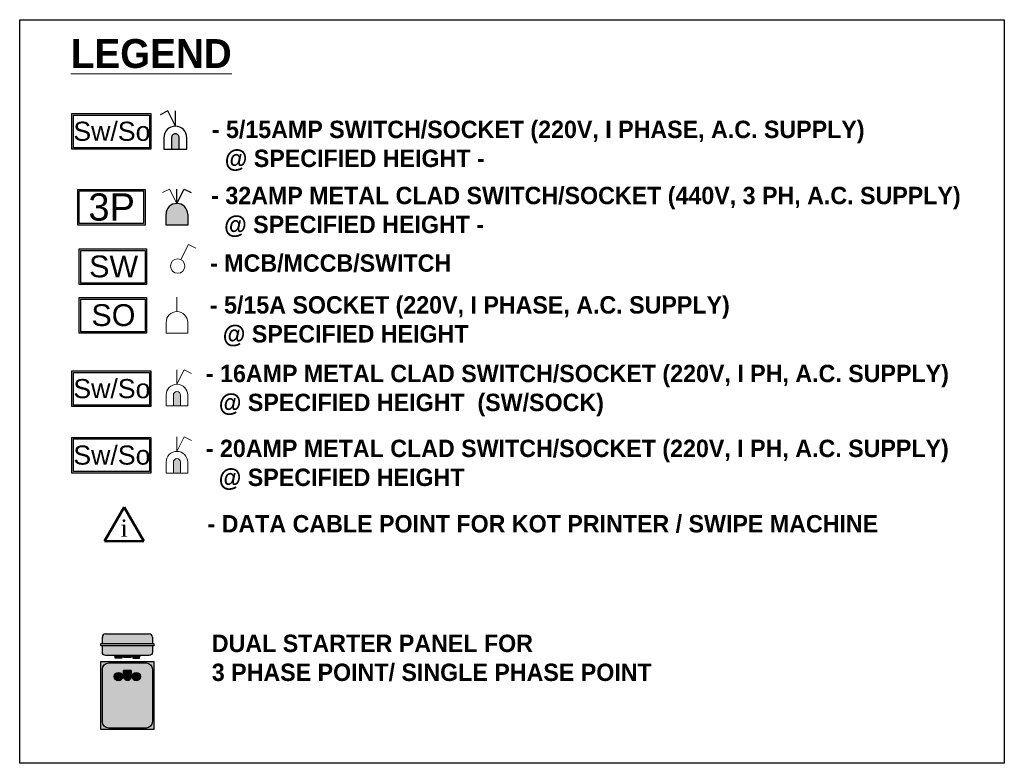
# Model space of a CAD drawing. Header units: millimetres. Extents: x 1277566 to 1493426, y 1039116 to 1145896.
# Tile 73 of 151: x 1385439 to 1393379, y 1124474 to 1130469. Entities that reach past the tile are written whole.
import ezdxf
from ezdxf.enums import TextEntityAlignment as Align

# ---------------------------------------------------------------- set-up
doc = ezdxf.new("R2010")
doc.units = ezdxf.units.MM
doc.layers.add('L5', color=7, linetype='Continuous', lineweight=25)
doc.styles.add('Arial', font='arial.ttf', dxfattribs={"height": 3499.999999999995})
doc.styles.add('CKD_Dimension Text', font='BOOKOS.TTF')
doc.styles.add('SANSSERIF', font='sanssb__.ttf', dxfattribs={"height": 5})

# ---------------------------------------------------------------- blocks, each defined once
blk = doc.blocks.new('LIGHT LEGEND')
at = {"layer": 'L5'}
for color, points in [(7, [(25640.24467495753, 11083.17688014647), (25609.28651117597, 11083.21677101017), (25609.34634747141, 11129.65401668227, -0.4142135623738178), (25624.84537479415, 11145.11315314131, -0.4142135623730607), (25640.30451125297, 11129.6141258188)]), (1, [(25674.61161767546, 10820.98161921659, 0.4142135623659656), (25630.96998253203, 10864.62325435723, 0.4142135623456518), (25587.32834739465, 10820.98161921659), (25587.32834739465, 10777.33998407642), (25674.61161767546, 10777.33998407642)]), (0, [(25378.64722121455, 9042.894873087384), (25412.2849088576, 9042.894873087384), (25412.2849088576, 9041.021846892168), (25378.64722121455, 9041.021846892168)]), (1, [(25381.94792320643, 9041.021846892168), (25408.98420686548, 9041.021846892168), (25408.98420686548, 9030.911650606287), (25381.94792320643, 9030.911650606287)]), (0, [(25484.1735405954, 9042.894873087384), (25450.53585295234, 9042.894873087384), (25450.53585295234, 9041.021846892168), (25484.1735405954, 9041.021846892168)]), (70, [(25480.87283860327, 9041.021846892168), (25453.83655494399, 9041.021846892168), (25453.83655494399, 9030.911650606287), (25480.87283860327, 9030.911650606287)])]:
    blk.add_hatch(color=color, dxfattribs=at).paths.add_polyline_path(points)
at = {"layer": 'L5', "lineweight": 0}
for color, points in [(4, [(25616.92277083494, 10048.28725781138), (25646.01719427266, 10048.28725781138), (25646.01719427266, 10091.92889295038, 0.4142135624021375), (25631.46998255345, 10106.47610466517, 0.4142135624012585), (25616.92277083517, 10091.92889295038)]), (3, [(25616.9227708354, 9777.756661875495), (25646.0171942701, 9777.756661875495), (25646.0171942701, 9821.398297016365, 0.4142135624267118), (25631.46998255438, 9835.945508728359, 0.4142135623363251), (25616.9227708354, 9821.398297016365)])]:
    blk.add_hatch(color=color, dxfattribs=at).paths.add_polyline_path(points)
at = {"layer": 'L5', "true_color": 0xa9dac6}
for points in [[(25519.44928982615, 9129.06596373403), (25343.37147198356, 9129.06596373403, 0.414213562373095), (25330.6764643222, 9116.370956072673), (25330.6764643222, 9090.370493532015), (25532.14429748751, 9090.370493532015), (25532.14429748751, 9116.370956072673, 0.4142135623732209)], [(25532.14429748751, 9081.74665644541), (25330.6764643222, 9081.74665644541), (25330.6764643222, 9055.589880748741, 0.4142135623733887), (25343.37147198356, 9042.894873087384), (25519.44928982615, 9042.894873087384, 0.4142135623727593), (25532.14429748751, 9055.589880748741)]]:
    blk.add_hatch(color=9, dxfattribs=at).paths.add_polyline_path(points)
at = {"layer": 'L5', "true_color": 0x317258}
blk.add_hatch(color=117, dxfattribs=at).paths.add_polyline_path([(25324.32896049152, 9090.370493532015), (25538.49180131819, 9090.370493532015), (25538.49180131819, 9081.74665644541), (25324.32896049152, 9081.74665644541)])
h = blk.add_hatch(color=117, dxfattribs=at)
h.paths.add_polyline_path([(25324.32896049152, 9018.435578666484), (25538.49180131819, 9018.435578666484), (25538.49180131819, 8743.287049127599), (25324.32896049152, 8743.287049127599)])
edge = h.paths.add_edge_path(flags=16)
edge.add_line((25356.06647964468, 9012.088074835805), (25506.75428216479, 9012.088074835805))
edge.add_arc((25506.75428216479, 8986.69805951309), 25.39001532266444, 360, 90, ccw=False)
edge.add_line((25532.14429748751, 8986.69805951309), (25532.14429748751, 8775.02456828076))
edge.add_arc((25506.75428216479, 8775.02456828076), 25.39001532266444, 270, 360, ccw=False)
edge.add_line((25506.75428216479, 8749.634552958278), (25356.06647964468, 8749.634552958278))
edge.add_arc((25356.06647964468, 8775.02456828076), 25.39001532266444, 180, 270, ccw=False)
edge.add_line((25330.6764643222, 8775.02456828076), (25330.6764643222, 8986.69805951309))
edge.add_arc((25356.06647964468, 8986.69805951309), 25.39001532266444, 90, 180, ccw=False)
at = {"layer": 'L5', "true_color": 0xa9dac6}
h = blk.add_hatch(color=9, dxfattribs=at)
edge = h.paths.add_edge_path()
edge.add_line((25356.06647964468, 9012.088074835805), (25506.75428216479, 9012.088074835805))
edge.add_arc((25506.75428216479, 8986.69805951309), 25.39001532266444, 360, 90, ccw=False)
edge.add_line((25532.14429748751, 8986.69805951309), (25532.14429748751, 8775.02456828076))
edge.add_arc((25506.75428216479, 8775.02456828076), 25.39001532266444, 270, 360, ccw=False)
edge.add_line((25506.75428216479, 8749.634552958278), (25356.06647964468, 8749.634552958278))
edge.add_arc((25356.06647964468, 8775.02456828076), 25.39001532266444, 180, 270, ccw=False)
edge.add_line((25330.6764643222, 8775.02456828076), (25330.6764643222, 8986.69805951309))
edge.add_arc((25356.06647964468, 8986.69805951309), 25.39001532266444, 90, 180, ccw=False)
h.paths.add_polyline_path([(25431.41038090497, 8978.099893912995), (25439.77777821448, 8978.099893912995), (25448.58164498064, 8953.441971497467), (25436.68735275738, 8941.64911804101), (25426.13340905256, 8941.64911804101), (25414.2391168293, 8953.441971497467), (25423.04298359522, 8978.099893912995)], flags=16)
edge = h.paths.add_edge_path(flags=16)
edge.add_line((25418.61142791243, 8965.687966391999), (25416.06046559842, 8965.687966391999))
edge.add_line((25416.06046559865, 8965.687966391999), (25416.06046559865, 8981.966569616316))
edge.add_line((25416.06046559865, 8981.966569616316), (25446.76029621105, 8981.966569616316))
edge.add_line((25446.76029621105, 8981.966569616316), (25446.76029621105, 8965.687966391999))
edge.add_line((25446.76029621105, 8965.687966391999), (25444.20933389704, 8965.687966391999))
at = {"layer": 'L5'}
h = blk.add_hatch(color=0, dxfattribs=at)
edge = h.paths.add_edge_path()
edge.add_arc((25395.46606503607, 8957.410134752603), 16.8188438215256, 0, 360)
edge = h.paths.add_edge_path(flags=0)
edge.add_arc((25395.46606503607, 8957.410134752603), 13.51814182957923, 0, 360)
edge = h.paths.add_edge_path(flags=16)
edge.add_arc((25395.46606503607, 8957.410134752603), 13.51814182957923, 0, 360)
edge = h.paths.add_edge_path(flags=0)
edge.add_arc((25395.46606503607, 8957.410134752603), 13.51814182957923, 0, 360)
edge = h.paths.add_edge_path(flags=0)
edge.add_arc((25395.46606503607, 8957.410134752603), 13.51814182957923, 0, 360)
edge = h.paths.add_edge_path(flags=0)
edge.add_arc((25395.46606503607, 8957.410134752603), 13.51814182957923, 0, 360)
at = {"layer": 'L5', "true_color": 0xf5f5f5}
for points in [[(25423.04298359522, 8978.099893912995), (25439.77777821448, 8978.099893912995), (25448.58164498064, 8953.441971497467), (25436.68735275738, 8941.64911804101), (25426.13340905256, 8941.64911804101), (25414.2391168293, 8953.441971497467)], [(25444.20933389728, 8965.687966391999), (25446.76029621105, 8965.687966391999), (25446.76029621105, 8981.966569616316), (25416.06046559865, 8981.966569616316), (25416.06046559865, 8965.687966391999), (25418.61142791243, 8965.687966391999), (25423.04298359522, 8978.099893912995), (25439.77777821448, 8978.099893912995)]]:
    blk.add_hatch(color=7, dxfattribs=at).paths.add_polyline_path(points)
at = {"layer": 'L5'}
h = blk.add_hatch(color=0, dxfattribs=at)
edge = h.paths.add_edge_path()
edge.add_arc((25467.35469677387, 8957.410134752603), 16.8188438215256, -180, 180, ccw=False)
edge = h.paths.add_edge_path(flags=0)
edge.add_arc((25467.35469677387, 8957.410134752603), 13.51814182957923, -180, 180, ccw=False)
edge = h.paths.add_edge_path(flags=16)
edge.add_arc((25467.35469677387, 8957.410134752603), 13.51814182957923, -180, 180, ccw=False)
edge = h.paths.add_edge_path(flags=0)
edge.add_arc((25467.35469677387, 8957.410134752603), 13.51814182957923, -180, 180, ccw=False)
edge = h.paths.add_edge_path(flags=0)
edge.add_arc((25467.35469677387, 8957.410134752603), 13.51814182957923, -180, 180, ccw=False)
edge = h.paths.add_edge_path(flags=0)
edge.add_arc((25467.35469677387, 8957.410134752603), 13.51814182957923, -180, 180, ccw=False)
h = blk.add_hatch(color=1, dxfattribs=at)
edge = h.paths.add_edge_path()
edge.add_arc((25395.46606503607, 8957.410134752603), 13.51814182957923, 0, 360)
h = blk.add_hatch(color=70, dxfattribs=at)
edge = h.paths.add_edge_path()
edge.add_arc((25467.35469677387, 8957.410134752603), 13.51814182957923, -180, 180, ccw=False)
at = {"layer": 'L5', "color": 7}
for p, q in [((25594.00688360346, 11238.02753534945, 36.07479262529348), (25563.02877439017, 11222.58834432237, 36.07479262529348)), ((25624.88526565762, 11176.07131692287, 36.07479262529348), (25594.00688360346, 11238.02753534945, 36.07479262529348)), ((25624.88526565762, 11176.07131692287, 36.07479262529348), (25624.96504738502, 11237.98764448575, 36.07479262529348))]:
    blk.add_line(p, q, dxfattribs=at)
at = {"layer": 'L5', "color": 0, "lineweight": -2}
for p, q in [((25208.1754262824, 11083.25666187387, 36.07479262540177), (25208.1754262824, 11226.94096383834, 36.07479262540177)), ((25208.1754262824, 11226.94096383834, 36.07479262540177), (25526.34883533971, 11226.94096383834, 36.07479262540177)), ((25214.28493405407, 11089.36616968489, 36.07479262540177), (25214.28493405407, 11220.83145602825, 36.07479262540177)), ((25214.28493405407, 11220.83145602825, 36.07479262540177), (25520.23932747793, 11220.83145602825, 36.07479262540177)), ((25520.23932747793, 11220.83145602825, 36.07479262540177), (25520.23932747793, 11089.36616968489, 36.07479262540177)), ((25526.34883533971, 11226.94096383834, 36.07479262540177), (25526.34883533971, 11083.25666187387, 36.07479262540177)), ((25526.34883533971, 11083.25666187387, 36.07479262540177), (25208.1754262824, 11083.25666187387, 36.07479262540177)), ((25520.23932747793, 11089.36616968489, 36.07479262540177), (25214.28493405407, 11089.36616968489, 36.07479262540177))]:
    blk.add_line(p, q, dxfattribs=at)
at = {"layer": 'L5', "color": 1, "lineweight": -2}
for p, q in [((25231.4866015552, 10777.33998407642, 36.07479262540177), (25231.4866015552, 10921.02428604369, 36.07479262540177)), ((25231.4866015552, 10921.02428604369, 36.07479262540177), (25503.03766006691, 10921.02428604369, 36.07479262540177)), ((25503.03766006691, 10921.02428604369, 36.07479262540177), (25503.03766006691, 10777.33998407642, 36.07479262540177)), ((25237.59610936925, 10783.44949189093, 36.07479262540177), (25237.59610936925, 10914.91477823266, 36.07479262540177)), ((25237.59610936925, 10914.91477823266, 36.07479262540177), (25496.92815225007, 10914.91477823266, 36.07479262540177)), ((25496.92815225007, 10914.91477823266, 36.07479262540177), (25496.92815225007, 10783.44949189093, 36.07479262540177)), ((25503.03766006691, 10777.33998407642, 36.07479262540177), (25231.4866015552, 10777.33998407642, 36.07479262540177)), ((25496.92815225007, 10783.44949189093, 36.07479262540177), (25237.59610936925, 10783.44949189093, 36.07479262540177))]:
    blk.add_line(p, q, dxfattribs=at)
at = {"layer": 'L5', "color": 1, "lineweight": 0}
for p, q in [((25601.87555909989, 10922.81210121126, 36.07479262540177), (25572.78113566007, 10908.26488949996, 36.07479262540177)), ((25630.96998253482, 10864.62325436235, 36.07479262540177), (25601.87555909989, 10922.81210121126, 36.07479262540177))]:
    blk.add_line(p, q, dxfattribs=at)
at = {"layer": 'L5', "color": 1}
for p, q in [((25630.96998253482, 10864.62325435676, 36.07479262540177), (25660.0644059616, 10922.81210121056, 36.07479262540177)), ((25630.96998253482, 10864.62325435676, 36.07479262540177), (25630.96998253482, 10922.81210121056, 36.07479262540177)), ((25660.0644059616, 10922.81210121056, 36.07479262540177), (25689.15882938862, 10908.26488949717, 36.07479262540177)), ((25587.32834739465, 10777.33998407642, 36.07479262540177), (25587.32834739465, 10820.98161921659, 36.07479262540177)), ((25674.61161767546, 10820.98161921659, 36.07479262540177), (25674.61161767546, 10777.33998407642, 36.07479262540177)), ((25674.61161767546, 10777.33998407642, 36.07479262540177), (25587.32834739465, 10777.33998407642, 36.07479262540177))]:
    blk.add_line(p, q, dxfattribs=at)
at = {"layer": 'L5', "color": 5, "lineweight": -2}
for p, q in [((25237.59610936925, 10537.57729205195, 36.07479262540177), (25237.59610936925, 10681.26159401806, 36.07479262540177)), ((25237.59610936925, 10681.26159401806, 36.07479262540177), (25509.14716788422, 10681.26159401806, 36.07479262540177)), ((25509.14716788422, 10681.26159401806, 36.07479262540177), (25509.14716788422, 10537.57729205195, 36.07479262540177)), ((25243.70561718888, 10543.68679986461, 36.07479262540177), (25243.70561718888, 10675.15208620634, 36.07479262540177)), ((25243.70561718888, 10675.15208620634, 36.07479262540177), (25503.03766006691, 10675.15208620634, 36.07479262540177)), ((25503.03766006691, 10675.15208620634, 36.07479262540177), (25503.03766006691, 10543.68679986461, 36.07479262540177)), ((25509.14716788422, 10537.57729205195, 36.07479262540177), (25237.59610936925, 10537.57729205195, 36.07479262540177)), ((25503.03766006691, 10543.68679986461, 36.07479262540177), (25243.70561718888, 10543.68679986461, 36.07479262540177)), ((25237.59610936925, 10341.25559064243, 36.07479262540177), (25237.59610936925, 10484.93989261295, 36.07479262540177)), ((25237.59610936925, 10484.93989261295, 36.07479262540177), (25509.14716788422, 10484.93989261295, 36.07479262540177)), ((25509.14716788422, 10484.93989261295, 36.07479262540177), (25509.14716788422, 10341.25559064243, 36.07479262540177)), ((25243.70561718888, 10347.3650984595, 36.07479262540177), (25243.70561718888, 10478.83038479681, 36.07479262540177)), ((25243.70561718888, 10478.83038479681, 36.07479262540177), (25503.03766006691, 10478.83038479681, 36.07479262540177)), ((25503.03766006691, 10478.83038479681, 36.07479262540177), (25503.03766006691, 10347.3650984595, 36.07479262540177)), ((25509.14716788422, 10341.25559064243, 36.07479262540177), (25237.59610936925, 10341.25559064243, 36.07479262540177)), ((25503.03766006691, 10347.3650984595, 36.07479262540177), (25243.70561718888, 10347.3650984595, 36.07479262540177))]:
    blk.add_line(p, q, dxfattribs=at)
at = {"layer": 'L5', "color": 5, "lineweight": 0}
for p, q in [((25647.274349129, 10638.28608021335, 36.07479262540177), (25677.90456257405, 10699.54650707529, 36.07479262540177)), ((25677.90456257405, 10699.54650707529, 36.07479262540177), (25706.99898601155, 10684.99929535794, 36.07479262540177)), ((25631.46998259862, 10428.53886091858, 36.07479262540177), (25631.46998259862, 10486.72770777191, 36.07479262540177)), ((25587.82834739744, 10341.25559064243, 36.07479262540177), (25587.82834739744, 10384.8972257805, 36.07479262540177)), ((25675.11161770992, 10384.8972257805, 36.07479262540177), (25675.11161770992, 10341.25559064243, 36.07479262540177)), ((25675.11161770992, 10341.25559064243, 36.07479262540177), (25587.82834739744, 10341.25559064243, 36.07479262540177))]:
    blk.add_line(p, q, dxfattribs=at)
at = {"layer": 'L5', "color": 4, "lineweight": -2}
for p, q in [((25208.1754262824, 10045.75666187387, 36.07479262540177), (25208.1754262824, 10189.44096383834, 36.07479262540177)), ((25208.1754262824, 10189.44096383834, 36.07479262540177), (25526.34883533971, 10189.44096383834, 36.07479262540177)), ((25214.28493405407, 10051.86616968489, 36.07479262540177), (25214.28493405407, 10183.33145602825, 36.07479262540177)), ((25214.28493405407, 10183.33145602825, 36.07479262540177), (25520.23932747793, 10183.33145602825, 36.07479262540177)), ((25520.23932747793, 10183.33145602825, 36.07479262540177), (25520.23932747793, 10051.86616968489, 36.07479262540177)), ((25526.34883533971, 10189.44096383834, 36.07479262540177), (25526.34883533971, 10045.75666187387, 36.07479262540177)), ((25526.34883533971, 10045.75666187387, 36.07479262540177), (25208.1754262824, 10045.75666187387, 36.07479262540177)), ((25520.23932747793, 10051.86616968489, 36.07479262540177), (25214.28493405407, 10051.86616968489, 36.07479262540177))]:
    blk.add_line(p, q, dxfattribs=at)
at = {"layer": 'L5', "color": 4, "lineweight": 0}
for p, q in [((25631.46998255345, 10135.57052809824, 36.07479262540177), (25631.46998255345, 10193.75937494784, 36.07479262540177)), ((25631.46998255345, 10135.57052809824, 36.07479262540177), (25660.56440599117, 10193.75937494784, 36.07479262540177)), ((25660.56440599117, 10193.75937494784, 36.07479262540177), (25689.65882942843, 10179.21216323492, 36.07479262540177)), ((25587.82834739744, 10048.28725781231, 36.07479262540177), (25587.82834739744, 10091.92889295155, 36.07479262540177)), ((25616.92277083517, 10048.28725781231, 36.07479262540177), (25616.92277083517, 10091.92889295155, 36.07479262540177)), ((25646.01719427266, 10091.92889295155, 36.07479262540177), (25646.01719427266, 10048.28725781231, 36.07479262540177)), ((25675.11161766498, 10091.92889295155, 36.07479262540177), (25675.11161766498, 10048.28725781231, 36.07479262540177)), ((25675.11161766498, 10048.28725781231, 36.07479262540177), (25587.82834739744, 10048.28725781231, 36.07479262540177)), ((25646.01719427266, 10048.28725781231, 36.07479262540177), (25616.92277083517, 10048.28725781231, 36.07479262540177))]:
    blk.add_line(p, q, dxfattribs=at)
at = {"layer": 'L5', "color": 3, "lineweight": -2}
for p, q in [((25208.1754262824, 9777.756661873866, 36.07479262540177), (25208.1754262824, 9921.440963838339, 36.07479262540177)), ((25208.1754262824, 9921.440963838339, 36.07479262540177), (25526.34883533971, 9921.440963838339, 36.07479262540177)), ((25214.28493405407, 9783.866169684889, 36.07479262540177), (25214.28493405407, 9915.331456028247, 36.07479262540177)), ((25214.28493405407, 9915.331456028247, 36.07479262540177), (25520.23932747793, 9915.331456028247, 36.07479262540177)), ((25520.23932747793, 9915.331456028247, 36.07479262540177), (25520.23932747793, 9783.866169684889, 36.07479262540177)), ((25526.34883533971, 9921.440963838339, 36.07479262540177), (25526.34883533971, 9777.756661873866, 36.07479262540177)), ((25526.34883533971, 9777.756661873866, 36.07479262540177), (25208.1754262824, 9777.756661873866, 36.07479262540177)), ((25520.23932747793, 9783.866169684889, 36.07479262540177), (25214.28493405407, 9783.866169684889, 36.07479262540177))]:
    blk.add_line(p, q, dxfattribs=at)
at = {"layer": 'L5', "color": 3, "lineweight": 0}
for p, q in [((25631.46998255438, 9865.039932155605, 36.07479262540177), (25631.46998255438, 9923.228779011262, 36.07479262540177)), ((25631.46998255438, 9865.039932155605, 36.07479262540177), (25660.56440599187, 9923.228779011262, 36.07479262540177)), ((25660.56440599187, 9923.228779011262, 36.07479262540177), (25689.6588294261, 9908.681567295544, 36.07479262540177)), ((25587.82834739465, 9777.756661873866, 36.07479262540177), (25587.82834739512, 9821.39829701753, 36.07479262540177)), ((25616.9227708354, 9777.756661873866, 36.07479262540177), (25616.9227708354, 9821.39829701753, 36.07479262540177)), ((25646.0171942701, 9821.39829701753, 36.07479262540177), (25646.0171942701, 9777.756661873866, 36.07479262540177)), ((25675.11161771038, 9821.39829701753, 36.07479262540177), (25675.11161771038, 9777.756661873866, 36.07479262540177)), ((25675.11161771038, 9777.756661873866, 36.07479262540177), (25587.82834739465, 9777.756661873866, 36.07479262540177)), ((25646.0171942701, 9777.756661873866, 36.07479262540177), (25616.9227708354, 9777.756661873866, 36.07479262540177))]:
    blk.add_line(p, q, dxfattribs=at)
at = {"layer": 'L5', "color": 6, "lineweight": 50}
for p, q in [((25339.43945280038, 9503.541985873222), (25418.46665280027, 9640.421111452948)), ((25418.46665280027, 9640.421111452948), (25497.49385280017, 9503.541985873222)), ((25339.43945280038, 9503.541985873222), (25497.49385280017, 9503.541985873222))]:
    blk.add_line(p, q, dxfattribs=at)
at = {"layer": 'L5', "color": 0}
for p, q in [((25330.6764643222, 9090.370493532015, -0.1313453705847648), (25330.6764643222, 9116.370956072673, -0.1313453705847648)), ((25343.37147198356, 9129.06596373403, -0.1313453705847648), (25519.44928982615, 9129.06596373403, -0.1313453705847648)), ((25532.14429748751, 9116.370956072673, -0.1313453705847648), (25532.14429748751, 9090.370493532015, -0.1313453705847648)), ((25414.2391168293, 8953.441971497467, -0.1313453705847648), (25426.13340905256, 8941.64911804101, -0.1313453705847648)), ((25426.75140510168, 8961.911754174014, -0.1313453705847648), (25423.22645412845, 8949.148747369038, -0.1313453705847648)), ((25436.68735275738, 8941.64911804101, -0.1313453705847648), (25426.13340905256, 8941.64911804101, -0.1313453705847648)), ((25436.06935670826, 8961.911754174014, -0.1313453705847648), (25439.59430768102, 8949.148747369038, -0.1313453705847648)), ((25448.58164498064, 8953.441971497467, -0.1313453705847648), (25436.68735275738, 8941.64911804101, -0.1313453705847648))]:
    blk.add_line(p, q, dxfattribs=at)
at = {"layer": 'L5'}
blk.add_lwpolyline([(24997.29966288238, 11605.50626722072), (28967.237413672, 11605.50626722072), (28967.237413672, 8607.633391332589), (24997.29966288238, 8607.633391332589)], close=True, dxfattribs=at)
at = {"layer": 'L5', "color": 7, "elevation": 36.07479262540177}
blk.add_lwpolyline([(25578.32834739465, 11083.25666187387), (25671.20283873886, 11083.13698928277), (25671.26267503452, 11129.5742349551, 0.4142135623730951), (25624.88526565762, 11176.07131692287), (25624.88526565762, 11176.07131692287, 0.4142135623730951), (25578.38818369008, 11129.69390754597), (25578.32834739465, 11083.25666187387)], format="xyb", dxfattribs=at)
blk.add_lwpolyline([(25609.28651117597, 11083.21677101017), (25640.24467495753, 11083.17688014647), (25640.30451125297, 11129.6141258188, 0.4142135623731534), (25624.84537479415, 11145.11315314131, 0.4142135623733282), (25609.34634747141, 11129.65401668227)], format="xyb", close=True, dxfattribs=at)
at = {"layer": 'L5', "color": 0, "elevation": -0.1313453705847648}
for points in [[(25324.32896049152, 9090.370493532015), (25538.49180131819, 9090.370493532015), (25538.49180131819, 9081.74665644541), (25324.32896049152, 9081.74665644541)], [(25324.32896049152, 9018.435578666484), (25538.49180131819, 9018.435578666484), (25538.49180131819, 8743.287049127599), (25324.32896049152, 8743.287049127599)], [(25378.64722121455, 9042.894873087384), (25412.2849088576, 9042.894873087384), (25412.2849088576, 9041.021846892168), (25378.64722121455, 9041.021846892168)], [(25381.94792320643, 9041.021846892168), (25408.98420686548, 9041.021846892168), (25408.98420686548, 9030.911650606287), (25381.94792320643, 9030.911650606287)], [(25413.36088692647, 9042.894873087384), (25449.45987488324, 9042.894873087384), (25449.45987488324, 9036.903261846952), (25413.36088692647, 9036.903261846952)], [(25417.3360130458, 9036.903261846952), (25445.48474876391, 9036.903261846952), (25445.48474876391, 9033.54384515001), (25417.3360130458, 9033.54384515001)], [(25484.1735405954, 9042.894873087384), (25450.53585295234, 9042.894873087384), (25450.53585295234, 9041.021846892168), (25484.1735405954, 9041.021846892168)], [(25480.87283860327, 9041.021846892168), (25453.83655494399, 9041.021846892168), (25453.83655494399, 9030.911650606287), (25480.87283860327, 9030.911650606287)]]:
    blk.add_lwpolyline(points, close=True, dxfattribs=at)
blk.add_lwpolyline([(25532.14429748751, 9081.74665644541), (25532.14429748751, 9055.589880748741, -0.414213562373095), (25519.44928982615, 9042.894873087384), (25343.37147198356, 9042.894873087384, -0.4142135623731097), (25330.6764643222, 9055.589880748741), (25330.6764643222, 9081.74665644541)], format="xyb", dxfattribs=at)
blk.add_lwpolyline([(25356.06647964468, 9012.088074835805), (25506.75428216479, 9012.088074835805, -0.4142135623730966), (25532.14429748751, 8986.69805951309), (25532.14429748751, 8775.02456828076, -0.414213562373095), (25506.75428216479, 8749.634552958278), (25356.06647964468, 8749.634552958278, -0.4142135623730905), (25330.6764643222, 8775.02456828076), (25330.6764643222, 8986.69805951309, -0.414213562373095)], format="xyb", close=True, dxfattribs=at)
for points in [[(25431.41038090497, 8978.099893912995), (25423.04298359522, 8978.099893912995), (25414.2391168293, 8953.441971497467)], [(25423.04298359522, 8978.099893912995), (25439.77777821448, 8978.099893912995), (25448.58164498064, 8953.441971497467), (25436.68735275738, 8941.64911804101), (25426.13340905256, 8941.64911804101), (25414.2391168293, 8953.441971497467), (25423.04298359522, 8978.099893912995)], [(25418.61142791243, 8965.687966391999), (25416.06046559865, 8965.687966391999), (25416.06046559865, 8981.966569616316), (25446.76029621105, 8981.966569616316), (25446.76029621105, 8965.687966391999), (25444.20933389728, 8965.687966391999)], [(25444.20933389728, 8965.687966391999), (25446.76029621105, 8965.687966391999), (25446.76029621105, 8981.966569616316), (25416.06046559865, 8981.966569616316), (25416.06046559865, 8965.687966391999), (25418.61142791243, 8965.687966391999), (25423.04298359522, 8978.099893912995), (25439.77777821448, 8978.099893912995), (25444.20933389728, 8965.687966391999)], [(25431.41038090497, 8978.099893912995), (25439.77777821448, 8978.099893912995), (25448.58164498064, 8953.441971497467)]]:
    blk.add_lwpolyline(points, dxfattribs=at)
at = {"layer": 'L5', "color": 5, "lineweight": 0}
blk.add_circle((25634.26292746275, 10612.26323679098, 36.07479262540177), 29.09442342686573, dxfattribs=at)
at = {"layer": 'L5', "color": 0}
for centre, radius in [((25395.46606503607, 8957.410134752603, -0.1313453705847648), 16.8188438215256), ((25431.41038090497, 8971.77721946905, -0.1313453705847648), 2.692972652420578), ((25467.35469677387, 8957.410134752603, -0.1313453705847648), 16.8188438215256), ((25395.46606503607, 8957.410134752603, -0.1313453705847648), 13.51814182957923), ((25395.46606503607, 8957.410134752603, -0.1313453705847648), 13.51814182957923), ((25395.46606503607, 8957.410134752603, -0.1313453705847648), 13.51814182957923), ((25395.46606503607, 8957.410134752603, -0.1313453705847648), 13.51814182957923), ((25395.46606503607, 8957.410134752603, -0.1313453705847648), 13.51814182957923), ((25467.35469677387, 8957.410134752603, -0.1313453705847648), 13.51814182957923), ((25467.35469677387, 8957.410134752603, -0.1313453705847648), 13.51814182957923), ((25467.35469677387, 8957.410134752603, -0.1313453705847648), 13.51814182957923), ((25467.35469677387, 8957.410134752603, -0.1313453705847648), 13.51814182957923), ((25467.35469677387, 8957.410134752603, -0.1313453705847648), 13.51814182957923)]:
    blk.add_circle(centre, radius, dxfattribs=at)
at = {"layer": 'L5', "color": 1}
for centre, start, end in [((25630.96998253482, 10820.98161921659, 36.07479262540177), 90, 180), ((25630.96998253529, 10820.98161921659, 36.07479262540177), 0, 90)]:
    blk.add_arc(centre, 43.6416351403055, start, end, dxfattribs=at)
at = {"layer": 'L5', "color": 5, "lineweight": 0}
for centre, radius, start, end in [((25631.46998256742, 10384.89722574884, 36.07479262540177), 43.64163516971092, 89.99999995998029, 180), ((25631.46998258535, 10384.89722579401, 36.07479262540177), 43.64163512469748, 0, 89.9999999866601)]:
    blk.add_arc(centre, radius, start, end, dxfattribs=at)
at = {"layer": 'L5', "color": 4, "lineweight": 0}
for centre, radius, start, end in [((25631.46998254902, 10091.92889294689, 36.07479262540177), 43.64163515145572, 89.9999999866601, 180), ((25631.46998253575, 10091.92889296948, 36.07479262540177), 43.64163512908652, 0, 89.99999997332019), ((25631.46998255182, 10091.92889294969, 36.07479262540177), 14.54721171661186, 89.9999999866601, 180), ((25631.46998255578, 10091.92889294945, 36.07479262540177), 14.54721171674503, 0, 90)]:
    blk.add_arc(centre, radius, start, end, dxfattribs=at)
at = {"layer": 'L5', "color": 3, "lineweight": 0}
for centre, radius, start, end in [((25631.46998254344, 9821.39829700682, 36.07479262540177), 43.64163514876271, 89.9999999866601, 180), ((25631.46998256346, 9821.398297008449, 36.07479262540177), 43.64163514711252, 0, 90.00000001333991), ((25631.46998254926, 9821.398297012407, 36.07479262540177), 14.54721171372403, 89.99999997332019, 180), ((25631.46998255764, 9821.398297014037, 36.07479262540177), 14.54721171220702, 0, 90.00000001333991)]:
    blk.add_arc(centre, radius, start, end, dxfattribs=at)
at = {"layer": 'L5', "color": 0}
for centre, radius, start, end in [((25343.37147198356, 9116.370956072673, -0.1313453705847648), 12.69500766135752, 90, 180), ((25519.44928982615, 9116.370956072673, -0.1313453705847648), 12.69500766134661, 0, 90)]:
    blk.add_arc(centre, radius, start, end, dxfattribs=at)
at = {"layer": 'L5', "color": 0, "lineweight": -2, "style": 'Arial'}
blk.add_text('Sw/So', height=76.97017717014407, dxfattribs=at).set_placement((25213.69021331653, 11117.23854460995))
at = {"layer": 'L5', "color": 1, "style": 'Arial'}
blk.add_text('3P', height=109.9711406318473, dxfattribs=at).set_placement((25274.22513405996, 10795.41705548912))
at = {"layer": 'L5', "color": 5, "style": 'Arial'}
for s, p in [('SW', (25277.22149598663, 10566.80392753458)), ('SO', (25286.41767382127, 10370.48222612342))]:
    blk.add_text(s, height=87.976912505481, dxfattribs=at).set_placement(p)
at = {"layer": 'L5', "color": 4, "lineweight": -2, "style": 'Arial'}
blk.add_text('Sw/So', height=76.97017717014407, dxfattribs=at).set_placement((25213.69021331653, 10079.73854460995))
at = {"layer": 'L5', "color": 3, "lineweight": -2, "style": 'Arial'}
blk.add_text('Sw/So', height=76.97017717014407, dxfattribs=at).set_placement((25213.69021331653, 9811.738544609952))
at = {"layer": 'L5', "color": 6, "lineweight": 50, "style": 'CKD_Dimension Text'}
blk.add_text('i', height=70, dxfattribs=at).set_placement((25418.46665280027, 9555.696210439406), align=Align.MIDDLE_CENTER)
at = {"layer": 'L5', "color": 7, "lineweight": 0, "insert": (25998.10101917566, 11468.38196696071), "char_height": 116.3776937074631, "width": 1588.925061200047, "attachment_point": 5, "style": 'SANSSERIF'}
blk.add_mtext('\\pxql;{\\L\\fCentury Gothic|b1|i0|c0|p34;LEGEND}', dxfattribs=at)
at = {"layer": 'L5', "color": 0, "lineweight": 50, "char_height": 70, "width": 2897.366887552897, "attachment_point": 5, "style": 'CKD_Dimension Text'}
for s, insert in [('\\pxql;{\\fCentury Gothic|b1|i0|c0|p34;\\C7;- \\fCentury Gothic|b1|i0|c238|p34;5/15AMP SWITCH/SOCKET (220V, I PHASE, A.C. SUPPLY)\\P\\fCentury Gothic|b1|i0|c0|p34;  @ SPECIFIED HEIGHT -}', (27220.60101917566, 11096.88196696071)), ('\\pxql;{\\fCentury Gothic|b1|i0|c0|p34;\\C7;DUAL STARTER PANEL FOR\\P3 PHASE POINT/ SINGLE PHASE POINT}', (27220.60101917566, 9031.881966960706))]:
    blk.add_mtext(s, dxfattribs=dict(at, insert=insert))
at = {"layer": 'L5', "color": 1, "lineweight": 50, "insert": (27270.10101917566, 10830.38196696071), "char_height": 70, "width": 3001.271431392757, "attachment_point": 5, "style": 'CKD_Dimension Text'}
blk.add_mtext('\\pxql;{\\fCentury Gothic|b1|i0|c0|p34;- \\fCentury Gothic|b1|i0|c238|p34;32AMP METAL CLAD SWITCH/SOCKET (440V, 3 PH, A.C. SUPPLY)\\fCentury Gothic|b1|i0|c0|p34;\\P  @ SPECIFIED HEIGHT - }', dxfattribs=at)
at = {"layer": 'L5', "color": 5, "lineweight": 50, "char_height": 70, "width": 3001.271431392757, "attachment_point": 5, "style": 'CKD_Dimension Text'}
for s, insert in [('\\pxql;{\\fCentury Gothic|b1|i0|c0|p34;- \\fCentury Gothic|b1|i0|c238|p34;MCB/MCCB/SWITCH}', (27265.60101917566, 10623.38196696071)), ('\\pxql;{\\fCentury Gothic|b1|i0|c0|p34;- \\fCentury Gothic|b1|i0|c238|p34;5/15A SOCKET (220V, I PHASE, A.C. SUPPLY)\\fCentury Gothic|b1|i0|c0|p34;\\P  @ SPECIFIED HEIGHT}', (27264.60101917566, 10389.38196696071))]:
    blk.add_mtext(s, dxfattribs=dict(at, insert=insert))
at = {"layer": 'L5', "color": 4, "lineweight": 50, "insert": (27261.10101917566, 10110.38196696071), "char_height": 70, "width": 3078.177520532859, "attachment_point": 5, "style": 'CKD_Dimension Text'}
blk.add_mtext('\\pxql;{\\fCentury Gothic|b1|i0|c0|p34; - \\fCentury Gothic|b1|i0|c238|p34;16AMP METAL CLAD SWITCH/SOCKET (220V, I PH, A.C. SUPPLY)\\P\\fCentury Gothic|b1|i0|c0|p34;   @ SPECIFIED HEIGHT  (SW/SOCK) }', dxfattribs=at)
at = {"layer": 'L5', "color": 3, "lineweight": 50, "insert": (27425.60101917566, 9810.881966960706), "char_height": 70, "width": 3407.855175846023, "attachment_point": 5, "style": 'CKD_Dimension Text'}
blk.add_mtext('\\pxql;{\\fCentury Gothic|b1|i0|c0|p34; - \\fCentury Gothic|b1|i0|c238|p34;20AMP METAL CLAD SWITCH/SOCKET (220V, I PH, A.C. SUPPLY)\\fCentury Gothic|b1|i0|c0|p34;\\P   @ SPECIFIED HEIGHT }', dxfattribs=at)
at = {"layer": 'L5', "color": 6, "lineweight": 50, "insert": (27255.10101917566, 9572.381966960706), "char_height": 70, "width": 3001.271431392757, "attachment_point": 5, "style": 'CKD_Dimension Text'}
blk.add_mtext('\\pxql;{\\fCentury Gothic|b1|i0|c0|p34;- \\fCentury Gothic|b1|i0|c238|p34;DATA CABLE POINT FOR KOT PRINTER / SWIPE MACHINE}', dxfattribs=at)

msp = doc.modelspace()

# ---------------------------------------------------------------- block references
at = {"xscale": 2, "yscale": 2, "zscale": 2}
msp.add_blockref('LIGHT LEGEND', (1335444.690949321, 1107258.371102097), dxfattribs=at)

doc.saveas('drawing.dxf')
